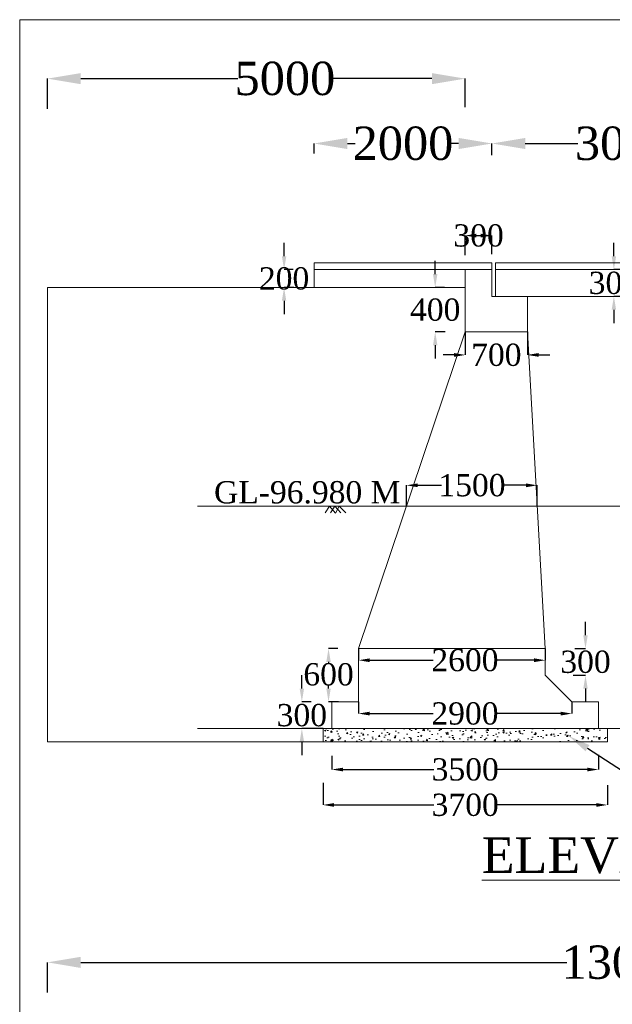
# Model space of a CAD drawing. Header units: millimetres. Extents: x 103078 to 28304254, y -3207472 to 1073464.
# Tile 2 of 4: x 28163062 to 28189730, y 1029184 to 1073464. Entities that reach past the tile are written whole.
import ezdxf
from ezdxf import colors
from ezdxf.entities.mleader import LeaderData, LeaderLine
from ezdxf.math import Vec2, Vec3

# ---------------------------------------------------------------- set-up
doc = ezdxf.new("R2010")
doc.units = ezdxf.units.MM
doc.header["$LTSCALE"] = 60
doc.header["$MEASUREMENT"] = 0
doc.layers.add('TEX', color=6, linetype='Continuous')
doc.styles.add('PDF Arial Bold', font='times.ttf')
doc.dimstyles.get("Standard").update_dxf_attribs({"dimtxt": 400, "dimasz": 215, "dimexe": 0.18, "dimexo": 0.0625, "dimgap": 0.09, "dimtad": 0, "dimtih": 1, "dimtoh": 1, "dimdec": 0, "dimzin": 4, "dimdsep": 46, "dimtxsty": 'Standard', "dimblk": 'OPEN90', "dimcen": 0, "dimadec": 0, "dimazin": 1, "dimtfac": 1, "dimtdec": 0, "dimtix": 1, "dimtofl": 0, "dimtmove": 0, "dimatfit": 3, "dimldrblk": 'OPEN30', "dimfxl": 1, "dimtolj": 1, "dimtzin": 0, "dimarcsym": 0})

# ---------------------------------------------------------------- blocks, each defined once
blk = doc.blocks.new('*D126')
at = {"color": 0, "linetype": 'Continuous', "lineweight": -2, "ltscale": 2, "transparency": 16777216}
for p, q in [((28184311, 1067441), (28184311, 1067896)), ((28185811, 1067896), (28188181, 1067896)), ((28194811, 1067896), (28192442, 1067896)), ((28196311, 1067365), (28196311, 1067896))]:
    blk.add_line(p, q, dxfattribs=at)
at = {"color": 0, "linetype": 'Continuous', "lineweight": 9, "ltscale": 2, "transparency": 16777216}
for points in [[(28185811, 1068146), (28185811, 1067646), (28184311, 1067896)], [(28194811, 1068146), (28194811, 1067646), (28196311, 1067896)]]:
    blk.add_solid(points, dxfattribs=at)
at = {"layer": 'Defpoints', "color": 0, "linetype": 'Continuous', "lineweight": 9, "ltscale": 2, "transparency": 16777216}
for p in [(28196311, 1067896), (28184311, 1067441), (28196311, 1067364)]:
    blk.add_point(p, dxfattribs=at)
at = {"color": 0, "linetype": 'Continuous', "lineweight": 9, "ltscale": 2, "transparency": 16777216, "insert": (28190311, 1067896), "char_height": 1500, "attachment_point": 5, "style": 'PDF Arial Bold'}
blk.add_mtext('\\A1;3000', dxfattribs=at)
blk = doc.blocks.new('*D130')
at = {"color": 0, "linetype": 'Continuous', "lineweight": -2, "ltscale": 2, "transparency": 16777216}
for p, q in [((28183111, 1062880), (28183111, 1063755)), ((28183611, 1063755), (28183811, 1063755)), ((28184311, 1062922), (28184311, 1063755))]:
    blk.add_line(p, q, dxfattribs=at)
at = {"color": 0, "linetype": 'Continuous', "lineweight": 9, "ltscale": 2, "transparency": 16777216}
for points in [[(28183611, 1063838), (28183611, 1063672), (28183111, 1063755)], [(28183811, 1063838), (28183811, 1063672), (28184311, 1063755)]]:
    blk.add_solid(points, dxfattribs=at)
at = {"layer": 'Defpoints', "color": 0, "linetype": 'Continuous', "lineweight": 9, "ltscale": 2, "transparency": 16777216}
for p in [(28184311, 1063755), (28183111, 1062880), (28184311, 1062922)]:
    blk.add_point(p, dxfattribs=at)
at = {"color": 0, "linetype": 'Continuous', "lineweight": 9, "ltscale": 2, "transparency": 16777216, "insert": (28183711, 1063755), "char_height": 1000, "attachment_point": 5, "style": 'PDF Arial Bold'}
blk.add_mtext('\\A1;300', dxfattribs=at)
blk = doc.blocks.new('*D131')
at = {"color": 0, "linetype": 'Continuous', "lineweight": -2, "ltscale": 2, "transparency": 16777216}
for p, q in [((28174960, 1062822), (28174960, 1063422)), ((28175375, 1062222), (28174960, 1062222)), ((28175401, 1061422), (28174960, 1061422)), ((28174960, 1060822), (28174960, 1060222))]:
    blk.add_line(p, q, dxfattribs=at)
at = {"color": 0, "linetype": 'Continuous', "lineweight": 9, "ltscale": 2, "transparency": 16777216}
for points in [[(28174860, 1062822), (28175060, 1062822), (28174960, 1062222)], [(28174860, 1060822), (28175060, 1060822), (28174960, 1061422)]]:
    blk.add_solid(points, dxfattribs=at)
at = {"layer": 'Defpoints', "color": 0, "linetype": 'Continuous', "lineweight": 9, "ltscale": 2, "transparency": 16777216}
for p in [(28175375, 1062222), (28174960, 1061422), (28175401, 1061422)]:
    blk.add_point(p, dxfattribs=at)
at = {"color": 0, "linetype": 'Continuous', "lineweight": 9, "ltscale": 2, "transparency": 16777216, "insert": (28174960, 1061822), "char_height": 1000, "attachment_point": 5, "style": 'PDF Arial Bold'}
blk.add_mtext('\\A1;200', dxfattribs=at)
blk = doc.blocks.new('*D132')
at = {"color": 0, "linetype": 'Continuous', "lineweight": -2, "ltscale": 2, "transparency": 16777216}
for p, q in [((28189800, 1062822), (28189800, 1063422)), ((28190164, 1062222), (28189800, 1062222)), ((28190096, 1061022), (28189800, 1061022)), ((28189800, 1060422), (28189800, 1059822))]:
    blk.add_line(p, q, dxfattribs=at)
at = {"color": 0, "linetype": 'Continuous', "lineweight": 9, "ltscale": 2, "transparency": 16777216}
for points in [[(28189700, 1062822), (28189900, 1062822), (28189800, 1062222)], [(28189700, 1060422), (28189900, 1060422), (28189800, 1061022)]]:
    blk.add_solid(points, dxfattribs=at)
at = {"layer": 'Defpoints', "color": 0, "linetype": 'Continuous', "lineweight": 9, "ltscale": 2, "transparency": 16777216}
for p in [(28190164, 1062222), (28189800, 1061022), (28190096, 1061022)]:
    blk.add_point(p, dxfattribs=at)
at = {"color": 0, "linetype": 'Continuous', "lineweight": 9, "ltscale": 2, "transparency": 16777216, "insert": (28189800, 1061622), "char_height": 1000, "attachment_point": 5, "style": 'PDF Arial Bold'}
blk.add_mtext('\\A1;300', dxfattribs=at)
blk = doc.blocks.new('*D134')
at = {"color": 0, "linetype": 'Continuous', "lineweight": -2, "ltscale": 2, "transparency": 16777216}
for p, q in [((28176711, 1039137), (28176711, 1038149)), ((28189511, 1039038), (28189511, 1038149)), ((28177211, 1038150), (28181691, 1038150)), ((28189011, 1038150), (28184532, 1038150))]:
    blk.add_line(p, q, dxfattribs=at)
at = {"color": 0, "linetype": 'Continuous', "lineweight": 9, "ltscale": 2, "transparency": 16777216}
for points in [[(28177211, 1038233), (28177211, 1038066), (28176711, 1038150)], [(28189011, 1038233), (28189011, 1038066), (28189511, 1038150)]]:
    blk.add_solid(points, dxfattribs=at)
at = {"layer": 'Defpoints', "color": 0, "linetype": 'Continuous', "lineweight": 9, "ltscale": 2, "transparency": 16777216}
for p in [(28176711, 1039137), (28189511, 1039038), (28189511, 1038150)]:
    blk.add_point(p, dxfattribs=at)
at = {"color": 0, "linetype": 'Continuous', "lineweight": 9, "ltscale": 2, "transparency": 16777216, "insert": (28183111, 1038150), "char_height": 1000, "attachment_point": 5, "style": 'PDF Arial Bold'}
blk.add_mtext('\\A1;3700', dxfattribs=at)
blk = doc.blocks.new('*D135')
at = {"color": 0, "linetype": 'Continuous', "lineweight": -2, "ltscale": 2, "transparency": 16777216}
for p, q in [((28177111, 1040359), (28177111, 1039742)), ((28189111, 1040408), (28189111, 1039742)), ((28177611, 1039742), (28181691, 1039742)), ((28188611, 1039742), (28184532, 1039742))]:
    blk.add_line(p, q, dxfattribs=at)
at = {"color": 0, "linetype": 'Continuous', "lineweight": 9, "ltscale": 2, "transparency": 16777216}
for points in [[(28177611, 1039825), (28177611, 1039659), (28177111, 1039742)], [(28188611, 1039825), (28188611, 1039659), (28189111, 1039742)]]:
    blk.add_solid(points, dxfattribs=at)
at = {"layer": 'Defpoints', "color": 0, "linetype": 'Continuous', "lineweight": 9, "ltscale": 2, "transparency": 16777216}
for p in [(28177111, 1040360), (28189111, 1040408), (28189111, 1039742)]:
    blk.add_point(p, dxfattribs=at)
at = {"color": 0, "linetype": 'Continuous', "lineweight": 9, "ltscale": 2, "transparency": 16777216, "insert": (28183111, 1039742), "char_height": 1000, "attachment_point": 5, "style": 'PDF Arial Bold'}
blk.add_mtext('\\A1;3500', dxfattribs=at)
blk = doc.blocks.new('*D136')
at = {"color": 0, "linetype": 'Continuous', "lineweight": -2, "ltscale": 2, "transparency": 16777216}
for p, q in [((28178311, 1042782), (28178311, 1042257)), ((28187911, 1042782), (28187911, 1042257)), ((28178811, 1042258), (28181664, 1042258)), ((28187411, 1042258), (28184533, 1042258))]:
    blk.add_line(p, q, dxfattribs=at)
at = {"color": 0, "linetype": 'Continuous', "lineweight": 9, "ltscale": 2, "transparency": 16777216}
for points in [[(28178811, 1042341), (28178811, 1042174), (28178311, 1042258)], [(28187411, 1042341), (28187411, 1042174), (28187911, 1042258)]]:
    blk.add_solid(points, dxfattribs=at)
at = {"layer": 'Defpoints', "color": 0, "linetype": 'Continuous', "lineweight": 9, "ltscale": 2, "transparency": 16777216}
for p in [(28178311, 1042782), (28187911, 1042782), (28187911, 1042258)]:
    blk.add_point(p, dxfattribs=at)
at = {"color": 0, "linetype": 'Continuous', "lineweight": 9, "ltscale": 2, "transparency": 16777216, "insert": (28183098, 1042258), "char_height": 1000, "attachment_point": 5, "style": 'PDF Arial Bold'}
blk.add_mtext('\\A1;2900', dxfattribs=at)
blk = doc.blocks.new('*D137')
at = {"color": 0, "linetype": 'Continuous', "lineweight": -2, "ltscale": 2, "transparency": 16777216}
for p, q in [((28178311, 1045182), (28178311, 1044657)), ((28186711, 1045182), (28186711, 1044657)), ((28178811, 1044658), (28181664, 1044658)), ((28186211, 1044658), (28184533, 1044658))]:
    blk.add_line(p, q, dxfattribs=at)
at = {"color": 0, "linetype": 'Continuous', "lineweight": 9, "ltscale": 2, "transparency": 16777216}
for points in [[(28178811, 1044741), (28178811, 1044574), (28178311, 1044658)], [(28186211, 1044741), (28186211, 1044574), (28186711, 1044658)]]:
    blk.add_solid(points, dxfattribs=at)
at = {"layer": 'Defpoints', "color": 0, "linetype": 'Continuous', "lineweight": 9, "ltscale": 2, "transparency": 16777216}
for p in [(28178311, 1045182), (28186711, 1045182), (28186711, 1044658)]:
    blk.add_point(p, dxfattribs=at)
at = {"color": 0, "linetype": 'Continuous', "lineweight": 9, "ltscale": 2, "transparency": 16777216, "insert": (28183098, 1044658), "char_height": 1000, "attachment_point": 5, "style": 'PDF Arial Bold'}
blk.add_mtext('\\A1;2600', dxfattribs=at)
blk = doc.blocks.new('*D138')
at = {"color": 0, "linetype": 'Continuous', "lineweight": -2, "ltscale": 2, "transparency": 16777216}
for p, q in [((28183111, 1059422), (28183111, 1058387)), ((28185911, 1059422), (28185911, 1058387)), ((28182611, 1058387), (28182111, 1058387)), ((28186411, 1058387), (28186911, 1058387))]:
    blk.add_line(p, q, dxfattribs=at)
at = {"color": 0, "linetype": 'Continuous', "lineweight": 9, "ltscale": 2, "transparency": 16777216}
for points in [[(28182611, 1058470), (28182611, 1058304), (28183111, 1058387)], [(28186411, 1058470), (28186411, 1058304), (28185911, 1058387)]]:
    blk.add_solid(points, dxfattribs=at)
at = {"layer": 'Defpoints', "color": 0, "linetype": 'Continuous', "lineweight": 9, "ltscale": 2, "transparency": 16777216}
for p in [(28183111, 1059422), (28185911, 1059422), (28185911, 1058387)]:
    blk.add_point(p, dxfattribs=at)
at = {"color": 0, "linetype": 'Continuous', "lineweight": 9, "ltscale": 2, "transparency": 16777216, "insert": (28184511, 1058387), "char_height": 1000, "attachment_point": 5, "style": 'PDF Arial Bold'}
blk.add_mtext('\\A1;700', dxfattribs=at)
blk = doc.blocks.new('*D139')
at = {"color": 0, "linetype": 'Continuous', "lineweight": -2, "ltscale": 2, "transparency": 16777216}
for p, q in [((28181760, 1062022), (28181760, 1062622)), ((28182175, 1061422), (28181760, 1061422)), ((28182201, 1059422), (28181760, 1059422)), ((28181760, 1058822), (28181760, 1058222))]:
    blk.add_line(p, q, dxfattribs=at)
at = {"color": 0, "linetype": 'Continuous', "lineweight": 9, "ltscale": 2, "transparency": 16777216}
for points in [[(28181660, 1062022), (28181860, 1062022), (28181760, 1061422)], [(28181660, 1058822), (28181860, 1058822), (28181760, 1059422)]]:
    blk.add_solid(points, dxfattribs=at)
at = {"layer": 'Defpoints', "color": 0, "linetype": 'Continuous', "lineweight": 9, "ltscale": 2, "transparency": 16777216}
for p in [(28182175, 1061422), (28181760, 1059422), (28182201, 1059422)]:
    blk.add_point(p, dxfattribs=at)
at = {"color": 0, "linetype": 'Continuous', "lineweight": 9, "ltscale": 2, "transparency": 16777216, "insert": (28181760, 1060418), "char_height": 1000, "attachment_point": 5, "style": 'PDF Arial Bold'}
blk.add_mtext('\\A1;400', dxfattribs=at)
blk = doc.blocks.new('*D140')
at = {"color": 0, "linetype": 'Continuous', "lineweight": -2, "ltscale": 2, "transparency": 16777216}
for p, q in [((28175760, 1043382), (28175760, 1043982)), ((28176175, 1042782), (28175760, 1042782)), ((28176711, 1041582), (28175760, 1041582)), ((28175760, 1040982), (28175760, 1040382))]:
    blk.add_line(p, q, dxfattribs=at)
at = {"color": 0, "linetype": 'Continuous', "lineweight": 9, "ltscale": 2, "transparency": 16777216}
for points in [[(28175660, 1043382), (28175860, 1043382), (28175760, 1042782)], [(28175660, 1040982), (28175860, 1040982), (28175760, 1041582)]]:
    blk.add_solid(points, dxfattribs=at)
at = {"layer": 'Defpoints', "color": 0, "linetype": 'Continuous', "lineweight": 9, "ltscale": 2, "transparency": 16777216}
for p in [(28176175, 1042782), (28175760, 1041582), (28176711, 1041582)]:
    blk.add_point(p, dxfattribs=at)
at = {"color": 0, "linetype": 'Continuous', "lineweight": 9, "ltscale": 2, "transparency": 16777216, "insert": (28175760, 1042182), "char_height": 1000, "attachment_point": 5, "style": 'PDF Arial Bold'}
blk.add_mtext('\\A1;300', dxfattribs=at)
blk = doc.blocks.new('*D141')
at = {"color": 0, "linetype": 'Continuous', "lineweight": -2, "ltscale": 2, "transparency": 16777216}
for p, q in [((28177375, 1045182), (28176960, 1045182)), ((28176960, 1044582), (28176960, 1044527)), ((28176960, 1043382), (28176960, 1043510)), ((28177401, 1042782), (28176960, 1042782))]:
    blk.add_line(p, q, dxfattribs=at)
at = {"color": 0, "linetype": 'Continuous', "lineweight": 9, "ltscale": 2, "transparency": 16777216}
for points in [[(28176860, 1044582), (28177060, 1044582), (28176960, 1045182)], [(28176860, 1043382), (28177060, 1043382), (28176960, 1042782)]]:
    blk.add_solid(points, dxfattribs=at)
at = {"layer": 'Defpoints', "color": 0, "linetype": 'Continuous', "lineweight": 9, "ltscale": 2, "transparency": 16777216}
for p in [(28177375, 1045182), (28176960, 1042782), (28177401, 1042782)]:
    blk.add_point(p, dxfattribs=at)
at = {"color": 0, "linetype": 'Continuous', "lineweight": 9, "ltscale": 2, "transparency": 16777216, "insert": (28176960, 1044018), "char_height": 1000, "attachment_point": 5, "style": 'PDF Arial Bold'}
blk.add_mtext('\\A1;600', dxfattribs=at)
blk = doc.blocks.new('*D142')
at = {"color": 0, "linetype": 'Continuous', "lineweight": -2, "ltscale": 2, "transparency": 16777216}
for p, q in [((28188523, 1045782), (28188523, 1046382)), ((28188037, 1045182), (28188523, 1045182)), ((28187972, 1043982), (28188523, 1043982)), ((28188523, 1043382), (28188523, 1042782))]:
    blk.add_line(p, q, dxfattribs=at)
at = {"color": 0, "linetype": 'Continuous', "lineweight": 9, "ltscale": 2, "transparency": 16777216}
for points in [[(28188423, 1045782), (28188623, 1045782), (28188523, 1045182)], [(28188423, 1043382), (28188623, 1043382), (28188523, 1043982)]]:
    blk.add_solid(points, dxfattribs=at)
at = {"layer": 'Defpoints', "color": 0, "linetype": 'Continuous', "lineweight": 9, "ltscale": 2, "transparency": 16777216}
for p in [(28188037, 1045182), (28187972, 1043982), (28188523, 1043982)]:
    blk.add_point(p, dxfattribs=at)
at = {"color": 0, "linetype": 'Continuous', "lineweight": 9, "ltscale": 2, "transparency": 16777216, "insert": (28188523, 1044582), "char_height": 1000, "attachment_point": 5, "style": 'PDF Arial Bold'}
blk.add_mtext('\\A1;300', dxfattribs=at)
blk = doc.blocks.new('*D152')
at = {"color": 0, "linetype": 'Continuous', "lineweight": -2, "ltscale": 2, "transparency": 16777216}
for p, q in [((28176311, 1067443), (28176311, 1067896)), ((28177811, 1067896), (28178160, 1067896)), ((28182811, 1067896), (28182463, 1067896)), ((28184311, 1067365), (28184311, 1067896))]:
    blk.add_line(p, q, dxfattribs=at)
at = {"color": 0, "linetype": 'Continuous', "lineweight": 9, "ltscale": 2, "transparency": 16777216}
for points in [[(28177811, 1068146), (28177811, 1067646), (28176311, 1067896)], [(28182811, 1068146), (28182811, 1067646), (28184311, 1067896)]]:
    blk.add_solid(points, dxfattribs=at)
at = {"layer": 'Defpoints', "color": 0, "linetype": 'Continuous', "lineweight": 9, "ltscale": 2, "transparency": 16777216}
for p in [(28184311, 1067896), (28176311, 1067442), (28184311, 1067364)]:
    blk.add_point(p, dxfattribs=at)
at = {"color": 0, "linetype": 'Continuous', "lineweight": 9, "ltscale": 2, "transparency": 16777216, "insert": (28180311, 1067896), "char_height": 1500, "attachment_point": 5, "style": 'PDF Arial Bold'}
blk.add_mtext('\\A1;2000', dxfattribs=at)
blk = doc.blocks.new('*D170')
at = {"color": 0, "linetype": 'Continuous', "lineweight": -2, "ltscale": 2, "transparency": 16777216}
for p, q in [((28164311, 1069456), (28164311, 1070813)), ((28165811, 1070813), (28172874, 1070813)), ((28181611, 1070813), (28177119, 1070813)), ((28183111, 1069535), (28183111, 1070813))]:
    blk.add_line(p, q, dxfattribs=at)
at = {"color": 0, "linetype": 'Continuous', "lineweight": 9, "ltscale": 2, "transparency": 16777216}
for points in [[(28165811, 1071063), (28165811, 1070563), (28164311, 1070813)], [(28181611, 1071063), (28181611, 1070563), (28183111, 1070813)]]:
    blk.add_solid(points, dxfattribs=at)
at = {"layer": 'Defpoints', "color": 0, "linetype": 'Continuous', "lineweight": 9, "ltscale": 2, "transparency": 16777216}
for p in [(28183111, 1070813), (28164311, 1069456), (28183111, 1069534)]:
    blk.add_point(p, dxfattribs=at)
at = {"color": 0, "linetype": 'Continuous', "lineweight": 9, "ltscale": 2, "transparency": 16777216, "insert": (28174997, 1070813), "char_height": 1500, "attachment_point": 5, "style": 'PDF Arial Bold'}
blk.add_mtext('\\A1;5000', dxfattribs=at)
blk = doc.blocks.new('*D172')
at = {"color": 0, "linetype": 'Continuous', "lineweight": -2, "ltscale": 2, "transparency": 16777216}
for p, q in [((28164311, 1029712), (28164311, 1031070)), ((28165811, 1031070), (28187677, 1031070)), ((28214410, 1031070), (28192876, 1031070)), ((28215910, 1029791), (28215910, 1031070))]:
    blk.add_line(p, q, dxfattribs=at)
at = {"color": 0, "linetype": 'Continuous', "lineweight": 9, "ltscale": 2, "transparency": 16777216}
for points in [[(28165811, 1031320), (28165811, 1030820), (28164311, 1031070)], [(28214410, 1031320), (28214410, 1030820), (28215910, 1031070)]]:
    blk.add_solid(points, dxfattribs=at)
at = {"layer": 'Defpoints', "color": 0, "linetype": 'Continuous', "lineweight": 9, "ltscale": 2, "transparency": 16777216}
for p in [(28215910, 1031070), (28164311, 1029712), (28215910, 1029791)]:
    blk.add_point(p, dxfattribs=at)
at = {"color": 0, "linetype": 'Continuous', "lineweight": 9, "ltscale": 2, "transparency": 16777216, "insert": (28190276, 1031070), "char_height": 1500, "attachment_point": 5, "style": 'PDF Arial Bold'}
blk.add_mtext('\\A1;13000', dxfattribs=at)
blk = doc.blocks.new('*D175')
at = {"color": 0, "linetype": 'Continuous', "lineweight": -2, "ltscale": 2, "transparency": 16777216}
for p, q in [((28180469, 1051582), (28180469, 1052524)), ((28180969, 1052524), (28182050, 1052524)), ((28185852, 1052524), (28184778, 1052524)), ((28186352, 1051582), (28186352, 1052524))]:
    blk.add_line(p, q, dxfattribs=at)
at = {"color": 0, "linetype": 'Continuous', "lineweight": 9, "ltscale": 2, "transparency": 16777216}
for points in [[(28180969, 1052607), (28180969, 1052440), (28180469, 1052524)], [(28185852, 1052607), (28185852, 1052440), (28186352, 1052524)]]:
    blk.add_solid(points, dxfattribs=at)
at = {"layer": 'Defpoints', "color": 0, "linetype": 'Continuous', "lineweight": 9, "ltscale": 2, "transparency": 16777216}
for p in [(28186352, 1052524), (28180469, 1051582), (28186352, 1051582)]:
    blk.add_point(p, dxfattribs=at)
at = {"color": 0, "linetype": 'Continuous', "lineweight": 9, "ltscale": 2, "transparency": 16777216, "insert": (28183414, 1052524), "char_height": 1000, "attachment_point": 5, "style": 'PDF Arial Bold'}
blk.add_mtext('\\A1;1500', dxfattribs=at)

msp = doc.modelspace()

# ---------------------------------------------------------------- hatches: boundary and pattern name
at = {"linetype": 'Continuous', "lineweight": 9, "ltscale": 2}
h = msp.add_hatch(dxfattribs=at)
h.set_pattern_fill('AR-CONC', scale=100)
h.set_pattern_definition([(50, (6353065.2, 119328), (717.260183, -62.752135), [75, -825]), (355, (6353065.2, 119328), (-138.751334, 752.192134), [60, -660]), (100.4514445, (6353125, 119322.8), (578.508847, 689.43999), [63.740192, -701.142112]), (46.1842, (6353065.2, 119528), (1067.24133, -165.51928), [112.5, -1237.5]), (96.6356355, (6353154.1, 119514.2), (934.661946, 974.1186), [95.61034, -1051.71376]), (351.184164, (6353065.2, 119528), (934.661945, 974.1186), [90, -990]), (21, (6353165.2, 119478), (596.907052, -402.61889), [75, -825]), (326, (6353165.2, 119478), (243.315332, 725.150045), [60, -660]), (71.4514447, (6353214.94, 119444.45), (840.222377, 322.531153), [63.74019, -701.142112]), (37.5, (6353065.2, 119328), (12.1598553, 332.8938538), [0, -652, 0, -670, 0, -662.5]), (7.5, (6353065.2, 119328), (263.0695374, 394.411712), [0, -382, 0, -637, 0, -252.5]), (327.5, (6352842.2, 119328), (533.8224362, -22.5548717), [0, -250, 0, -780, 0, -1035]), (317.5, (6352742.2, 119328), (583.186169, 100.104982), [0, -325, 0, -518, 0, -735])])
h.paths.add_polyline_path([(28189511.4, 1041582), (28176711.4, 1041582), (28176711.4, 1040982), (28189511.4, 1040982)])

# ---------------------------------------------------------------- linework, layer by layer
at = {"color": 7, "linetype": 'Continuous', "lineweight": 9, "ltscale": 2}
for p, q in [((28184311.4, 1062922), (28184311.4, 1062922)), ((28184311.4, 1062522), (28176311.4, 1062522)), ((28176311.4, 1061422), (28176311.4, 1062522)), ((28184311.4, 1061022), (28184311.4, 1062522)), ((28184471.4, 1062522), (28196151.4, 1062522)), ((28184471.4, 1061022), (28184471.4, 1062522)), ((28184311.4, 1062222), (28176311.4, 1062222)), ((28183111.4, 1061422), (28183111.4, 1062222)), ((28184471.4, 1062222), (28196151.4, 1062222)), ((28176311.4, 1061422), (28164311.4, 1061422)), ((28164311.4, 1061422), (28164311.4, 1040982)), ((28183111.4, 1061422), (28176311.4, 1061422)), ((28183111.4, 1061422), (28183111.4, 1059422)), ((28184311.4, 1061022), (28184471.4, 1061022)), ((28184471.4, 1061022), (28196311.4, 1061022)), ((28185911.4, 1061022), (28185911.4, 1059422)), ((28178311.4, 1045182), (28183111.4, 1059422)), ((28183111.4, 1059422), (28185911.4, 1059422)), ((28185911.4, 1059422), (28186711.4, 1045182)), ((28171060.2, 1051582), (28217085.7, 1051582)), ((28177010.2, 1051582), (28176815.3, 1051288.2)), ((28177010.2, 1051582), (28177278.5, 1051271.1)), ((28177046.5, 1051288.2), (28177238.2, 1051582)), ((28177238.2, 1051582), (28177510.6, 1051288.2)), ((28177445.5, 1051582), (28177278.5, 1051271.1)), ((28177445.5, 1051582), (28177733.8, 1051288.2)), ((28178311.4, 1045182), (28178311.4, 1042782)), ((28178311.4, 1045182), (28186711.4, 1045182)), ((28186711.4, 1045182), (28186711.4, 1043982)), ((28187911.4, 1042782), (28186711.4, 1043982)), ((28177111.4, 1042782), (28178311.4, 1042782)), ((28177111.4, 1042782), (28177111.4, 1041582)), ((28187911.4, 1042782), (28189111.4, 1042782)), ((28189111.4, 1042782), (28189111.4, 1041582)), ((28171060.2, 1041582), (28217085.7, 1041582)), ((28176711.4, 1041582), (28189511.4, 1041582)), ((28176711.4, 1041582), (28176711.4, 1040982)), ((28189511.4, 1041582), (28189511.4, 1040982)), ((28176711.4, 1040982), (28164311.4, 1040982)), ((28176711.4, 1040982), (28189511.4, 1040982))]:
    msp.add_line(p, q, dxfattribs=at)
msp.add_lwpolyline([(28163062.2, 1073463.5), (28304254.2, 1073463.5), (28304254.2, 977751.1), (28163062.2, 977751.1)], close=True, dxfattribs=at)

# ---------------------------------------------------------------- texts
at = {"linetype": 'Continuous', "lineweight": 9, "insert": (28183251.6, 1036691.2), "char_height": 1600, "width": 31874.716, "attachment_point": 1}
msp.add_mtext('{\\fTimes New Roman|b0|i0|c0|p18;\\L ELEVATION }', dxfattribs=at)
at = {"layer": 'TEX', "color": 7, "lineweight": 9, "insert": (28171806.9, 1052711.2), "char_height": 1000, "width": 21243.547, "attachment_point": 1}
msp.add_mtext('{\\fTimes New Roman|b0|i0|c0|p18;GL-96.980 M}', dxfattribs=at)

# ---------------------------------------------------------------- dimensions: what is measured, and where the dimension line sits
at = {"color": 7, "linetype": 'Continuous', "lineweight": 9, "ltscale": 2}
for base, p1, p2, text, override, picture, middle in [((28183111.4, 1070813), (28164311.4, 1069455.5), (28183111.4, 1069534.5), '5000', {"dimtxt": 1500, "dimasz": 1500, "dimtxsty": 'PDF Arial Bold', "dimfxl": 300}, '*D170', (28174996.7, 1070813)), ((28184311.4, 1063755), (28183111.4, 1062879.5), (28184311.4, 1062922), '300', {"dimtxt": 1000, "dimasz": 500, "dimtxsty": 'PDF Arial Bold', "dimfxl": 300}, '*D130', (28183711.4, 1063755)), ((28185911.4, 1058387), (28183111.4, 1059422), (28185911.4, 1059422), '700', {"dimtxt": 1000, "dimasz": 500, "dimtxsty": 'PDF Arial Bold', "dimfxl": 300}, '*D138', (28184511.4, 1058387)), ((28186351.9, 1052523.5), (28180468.7, 1051582), (28186351.9, 1051582), '1500', {"dimtxt": 1000, "dimasz": 500, "dimtxsty": 'PDF Arial Bold', "dimfxl": 300}, '*D175', (28183413.7, 1052523.5)), ((28186711.4, 1044657.5), (28178311.4, 1045182), (28186711.4, 1045182), '2600', {"dimtxt": 1000, "dimasz": 500, "dimtxsty": 'PDF Arial Bold', "dimfxl": 300}, '*D137', (28183098.1, 1044657.5)), ((28187911.4, 1042257.5), (28178311.4, 1042782), (28187911.4, 1042782), '2900', {"dimtxt": 1000, "dimasz": 500, "dimtxsty": 'PDF Arial Bold', "dimfxl": 300}, '*D136', (28183098.1, 1042257.5)), ((28189111.4, 1039742), (28177111.4, 1040359.5), (28189111.4, 1040408.5), '3500', {"dimtxt": 1000, "dimasz": 500, "dimtxsty": 'PDF Arial Bold', "dimfxl": 300}, '*D135', (28183111.4, 1039742)), ((28189511.4, 1038149.5), (28176711.4, 1039137), (28189511.4, 1039038.5), '3700', {"dimtxt": 1000, "dimasz": 500, "dimtxsty": 'PDF Arial Bold', "dimfxl": 300}, '*D134', (28183111.4, 1038149.5)), ((28215910.2, 1031069.5), (28164311.4, 1029712), (28215910.2, 1029791), '13000', {"dimtxt": 1500, "dimasz": 1500, "dimtxsty": 'PDF Arial Bold', "dimfxl": 300}, '*D172', (28190276.2, 1031069.5))]:
    dim = msp.add_linear_dim(base=base, p1=p1, p2=p2, text=text, dimstyle='Standard', override=override, dxfattribs=at)
    dim.commit()
    dim.dimension.update_dxf_attribs({"geometry": picture, "text_midpoint": middle, "dimtype": 160})
for base, p1, p2, text, picture, middle in [((28184311.4, 1067896.2), (28176311.4, 1067442.5), (28184311.4, 1067364.5), '2000', '*D152', (28180311.4, 1067896.2)), ((28196311.4, 1067896.2), (28184311.4, 1067441), (28196311.4, 1067364.5), '3000', '*D126', (28190311.4, 1067896.2))]:
    dim = msp.add_linear_dim(base=base, p1=p1, p2=p2, text=text, dimstyle='Standard', override={"dimtxt": 1500, "dimasz": 1500, "dimtxsty": 'PDF Arial Bold', "dimfxl": 300}, dxfattribs=at)
    dim.commit()
    dim.dimension.update_dxf_attribs({"geometry": picture, "text_midpoint": middle})
for base, p1, p2, text, picture, middle in [((28174960.5, 1061422), (28175375.4, 1062222), (28175401.4, 1061422), '200', '*D131', (28174960.5, 1061822)), ((28189800.4, 1061022), (28190164.2, 1062222), (28190095.8, 1061022), '300', '*D132', (28189800.4, 1061622)), ((28181760.5, 1059422), (28182175.4, 1061422), (28182201.4, 1059422), '400', '*D139', (28181760.5, 1060418)), ((28188523.2, 1043982), (28188036.7, 1045182), (28187971.7, 1043982), '300', '*D142', (28188523.2, 1044582)), ((28176960.5, 1042782), (28177375.4, 1045182), (28177401.4, 1042782), '600', '*D141', (28176960.5, 1044018.5)), ((28175760.5, 1041582), (28176175.4, 1042782), (28176711.4, 1041582), '300', '*D140', (28175760.5, 1042182))]:
    dim = msp.add_linear_dim(base=base, p1=p1, p2=p2, angle=90, text=text, dimstyle='Standard', override={"dimtxt": 1000, "dimasz": 600, "dimtxsty": 'PDF Arial Bold', "dimfxl": 300}, dxfattribs=at)
    dim.commit()
    dim.dimension.update_dxf_attribs({"geometry": picture, "text_midpoint": middle, "dimtype": 160})

# ---------------------------------------------------------------- leaders
ml = msp.add_multileader_mtext('Standard', dxfattribs=at)
ml.set_content('{\\fTimes New Roman|b0|i0|c0|p18;\\C256;150mm thick PCC}', color=7)
ml.set_leader_properties()
ml.build(insert=Vec2(0, 0))
ml.multileader.update_dxf_attribs({"text_right_attachment_type": 6, "dogleg_length": 0.36, "arrow_head_size": 1000})
ctx = ml.context
ctx.base_point, ctx.char_height, ctx.arrow_head_size, ctx.landing_gap_size, ctx.plane_origin = Vec3(28190741.2, 1039320.2), 1200, 1000, 0.18, Vec3(28187773.7, 1041248)
ctx.right_attachment = 6
notes = []
notes.append((ctx, [(0, (1, 1, 0), (28190740.5, 1039320.2), (1, 0), 0.72, [(0, [(28187773.7, 1041248)], 0, [])])]))
ctx.mtext.insert, ctx.mtext.flow_direction = Vec3(28190741.4, 1039933.6), 5
for ctx, leaders in notes:
    for number, flags, end, landing, length, lines in leaders:
        leader = LeaderData()
        leader.index, (leader.has_last_leader_line, leader.has_dogleg_vector, leader.attachment_direction) = number, flags
        leader.last_leader_point, leader.dogleg_vector, leader.dogleg_length = Vec3(end), Vec3(landing), length
        for number, points, colour, breaks in lines:
            line = LeaderLine()
            line.index, line.vertices, line.color, line.breaks = number, Vec3.list(points), colors.encode_raw_color(colour), breaks
            leader.lines.append(line)
        ctx.leaders.append(leader)

doc.saveas('drawing.dxf')
